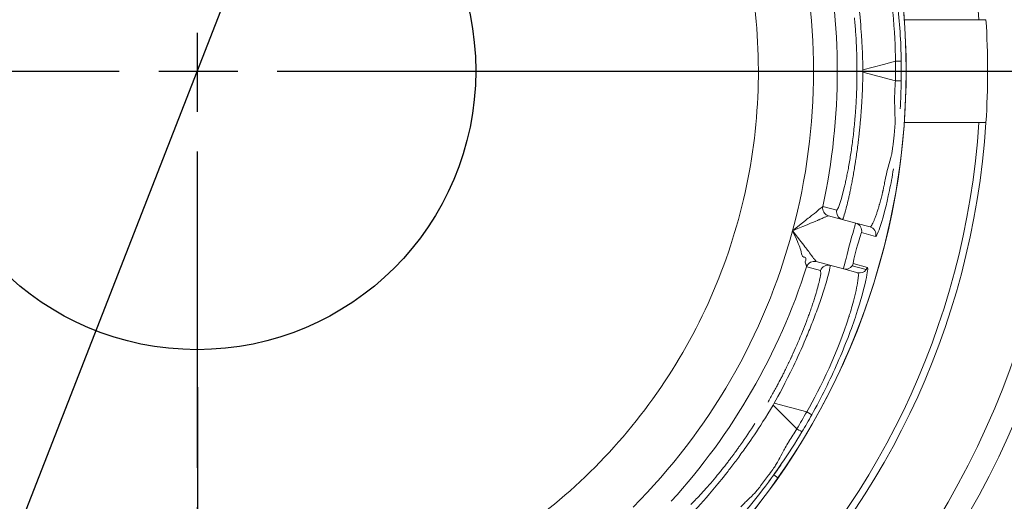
# Model space of a CAD drawing. Extents: x 0 to 283, y 0 to 196.
# Tile 19 of 28: x 229.17 to 235.4, y 92.82 to 95.86. Entities that reach past the tile are written whole.
import ezdxf

# ---------------------------------------------------------------- set-up
doc = ezdxf.new("R2010")
doc.units = 0
doc.linetypes.add('CENTER', pattern=[12, 8, -1, 2, -1])
doc.layers.get('0').update_dxf_attribs({"linetype": 'CONTINUOUS'})
doc.layers.get('DEFPOINTS').update_dxf_attribs({"linetype": 'CONTINUOUS'})
doc.layers.add('CTR', color=7, linetype='CENTER')
doc.layers.add('DIM', color=7, linetype='CONTINUOUS')
doc.layers.add('TANGENT EDGES', color=7, linetype='CONTINUOUS', lineweight=0)
doc.layers.add('VISIBLE', color=255, linetype='CONTINUOUS', lineweight=0)
doc.styles.add('SANSSERIF', font='sanss___.ttf')
doc.dimstyles.new('ISO-25', dxfattribs={"dimtxt": 2.5, "dimasz": 2.5, "dimexe": 1.25, "dimexo": 1, "dimgap": 0.6, "dimtad": 1, "dimdec": 1, "dimzin": 9, "dimdsep": 46, "dimtxsty": 'SANSSERIF', "dimcen": 0.75, "dimadec": 1, "dimazin": 0, "dimtfac": 1, "dimtdec": 1, "dimtmove": 0, "dimatfit": 3, "dimfxl": 1, "dimarcsym": 0})
doc.dimstyles.new('ISO-25$0', dxfattribs={"dimtxt": 2.5, "dimasz": 2.5, "dimexe": 1.25, "dimexo": 1, "dimgap": 0.6, "dimtad": 1, "dimdec": 1, "dimzin": 9, "dimdsep": 46, "dimtxsty": 'SANSSERIF', "dimcen": 0.75, "dimadec": 1, "dimazin": 0, "dimtfac": 1, "dimtdec": 1, "dimtmove": 0, "dimatfit": 3, "dimfxl": 1, "dimarcsym": 0})

# ---------------------------------------------------------------- blocks, each defined once
blk = doc.blocks.new('*D10')
at = {"layer": 'DEFPOINTS', "color": 0, "transparency": 16777216}
for p in [(230.2915, 95.5383), (239.1665, 73.8132), (256.1127, 73.8132)]:
    blk.add_point(p, dxfattribs=at)
at = {"layer": 'DIM', "color": 0, "lineweight": -2, "transparency": 16777216}
for p, q in [((256.1127, 95.5383), (256.1127, 120.1341)), ((232.2915, 95.5383), (258.6127, 95.5383)), ((256.1127, 78.8132), (256.1127, 90.5383)), ((241.1665, 73.8132), (258.6127, 73.8132))]:
    blk.add_line(p, q, dxfattribs=at)
at = {"layer": 'DIM', "color": 0, "transparency": 16777216}
for points in [[(255.2794, 90.5383), (256.946, 90.5383), (256.1127, 95.5383)], [(255.2794, 78.8132), (256.946, 78.8132), (256.1127, 73.8132)]]:
    blk.add_solid(points, dxfattribs=at)
at = {"layer": 'DIM', "color": 0, "transparency": 16777216, "insert": (252.3338, 110.5939), "char_height": 5, "attachment_point": 5, "rotation": 90, "style": 'SANSSERIF'}
blk.add_mtext('43.45', dxfattribs=at)
blk = doc.blocks.new('*D11')
at = {"layer": 'DEFPOINTS', "color": 0, "transparency": 16777216}
for p in [(230.2926, 95.5386), (242.9165, 77.5632), (242.9165, 52.6763)]:
    blk.add_point(p, dxfattribs=at)
at = {"layer": 'DIM', "color": 0, "lineweight": -2, "transparency": 16777216}
for p, q in [((230.2926, 93.5386), (230.2926, 50.1763)), ((242.9165, 75.5632), (242.9165, 50.1763)), ((235.2926, 52.6763), (237.9165, 52.6763)), ((242.9165, 52.6763), (266.9626, 52.6763))]:
    blk.add_line(p, q, dxfattribs=at)
at = {"layer": 'DIM', "color": 0, "transparency": 16777216}
for points in [[(235.2926, 53.5097), (235.2926, 51.843), (230.2926, 52.6763)], [(237.9165, 53.5097), (237.9165, 51.843), (242.9165, 52.6763)]]:
    blk.add_solid(points, dxfattribs=at)
at = {"layer": 'DIM', "color": 0, "transparency": 16777216, "insert": (257.4395, 56.4518), "char_height": 5, "attachment_point": 5, "style": 'SANSSERIF'}
blk.add_mtext('25.25', dxfattribs=at)
blk = doc.blocks.new('*D32')
at = {"color": 0, "lineweight": -2, "transparency": 16777216}
for p, q in [((234.1534, 105.4361), (235.9711, 110.094)), ((232.3357, 100.7782), (228.2459, 90.2979)), ((212.8528, 50.8526), (226.4282, 85.64))]:
    blk.add_line(p, q, dxfattribs=at)
at = {"color": 0, "transparency": 16777216}
for points in [[(233.3771, 105.7391), (234.9297, 105.1332), (232.3357, 100.7782)], [(225.6519, 85.943), (227.2045, 85.3371), (228.2459, 90.2979)]]:
    blk.add_solid(points, dxfattribs=at)
at = {"layer": 'DEFPOINTS', "color": 0, "transparency": 16777216}
for p in [(232.3357, 100.7782), (228.2459, 90.2979)]:
    blk.add_point(p, dxfattribs=at)
at = {"color": 0, "transparency": 16777216, "insert": (213.0431, 61.8292), "char_height": 5, "attachment_point": 5, "rotation": 68.68235, "style": 'SANSSERIF'}
blk.add_mtext('∅22.5', dxfattribs=at)

msp = doc.modelspace()

# ---------------------------------------------------------------- linework, layer by layer
msp.add_circle((230.2908, 95.5393), 1.7627)
at = {"layer": 'CTR', "ltscale": 0.25}
for p, q in [((230.2915, 107.0303), (230.2915, 84.0439)), ((218.7983, 95.5371), (241.7847, 95.5371))]:
    msp.add_line(p, q, dxfattribs=at)
at = {"layer": 'TANGENT EDGES'}
for p, q in [((234.7074, 95.6003), (234.6329, 95.5803)), ((234.6329, 95.5803), (234.5016, 95.5451)), ((234.5016, 95.531), (234.5016, 95.5451)), ((234.5016, 95.531), (234.7074, 95.4759)), ((234.7756, 95.5381), (234.7758, 95.5381)), ((234.3477, 94.676), (234.3647, 94.7269)), ((234.2484, 94.682), (234.2487, 94.6821)), ((234.2487, 94.6821), (234.3368, 94.6585)), ((234.2843, 94.6232), (234.2846, 94.6232)), ((234.4929, 94.5166), (234.5826, 94.4931)), ((234.2067, 94.3336), (234.2069, 94.3335)), ((234.5231, 94.2828), (234.4335, 94.3068)), ((234.4406, 94.3217), (234.5301, 94.2972)), ((233.9339, 93.4266), (233.941, 93.4388)), ((233.9339, 93.4266), (234.0846, 93.2759)), ((233.941, 93.4388), (234.1468, 93.3836)), ((234.1786, 93.3646), (234.1468, 93.3836)), ((233.9646, 92.9657), (233.9378, 92.9845))]:
    msp.add_line(p, q, dxfattribs=at)
for centre, radius, start, end in [((230.2908, 95.5381), 4.9555, 3.76039, 90), ((230.2908, 95.5381), 4.4848, 0, 145), ((230.2908, 95.5381), 3.8992, 0, 15), ((230.2908, 95.5381), 4.0491, 347.79493, 12.20506), ((230.2908, 95.5381), 4.4848, 180, 325), ((230.2908, 95.5381), 4.4848, 325, 0), ((230.2908, 95.5381), 3.8992, 345, 360), ((230.2908, 95.5381), 4.1737, 359.90453, 0.09557), ((230.2908, 95.5381), 4.9555, 183.76039, 270), ((230.2908, 95.5381), 4.9555, 270, 356.23961), ((234.2973, 94.6715), 0.05, 167.79494, 180), ((234.2973, 94.6715), 0.05, 180, 255), ((234.2975, 94.6715), 0.05, 167.84096, 254.99348), ((234.3857, 94.648), 0.05, 180.03746, 254.98458), ((234.4444, 94.5287), 0.05, 346.025, 75), ((234.534, 94.5047), 0.05, 346.62889, 74.95966), ((230.2908, 95.5381), 3.8992, 315, 345), ((234.1938, 94.2853), 0.05, 75, 162.18706), ((234.194, 94.2852), 0.05, 75, 162.21362), ((234.2821, 94.2616), 0.05, 75.00102, 162.25387), ((234.3926, 94.3355), 0.05, 255.00044, 324.99956)]:
    msp.add_arc(centre, radius, start, end, dxfattribs=at)
for centre, major_axis, ratio, start_param, end_param in [((230.6371, 95.5381), (0, 4.2143), 0.965926, 4.697627, 4.727151), ((234.6945, 95.4761), (0.05, -0.0005), 0.002646, -1.309003, -0.033994), ((234.5817, 95.6382), (-0.209, -1.0385), 0.023047, -0.0011, 0.193622), ((230.5907, 95.3649), (2.1072, 3.6497), 0.965926, 4.697627, 4.727151), ((234.0739, 93.2833), (0.0427, -0.026), 0.015547, -1.308973, -0.033514)]:
    msp.add_ellipse(centre, major_axis=major_axis, ratio=ratio, start_param=start_param, end_param=end_param, dxfattribs=at)
for points, knots in [([(234.5016, 95.5451), (234.5012, 95.6001), (234.499, 95.6907), (234.4853, 95.8664), (234.4789, 95.9314), (234.4663, 96.0326), (234.4617, 96.067), (234.454, 96.1182), (234.4513, 96.1353), (234.4457, 96.169), (234.4419, 96.1908), (234.4071, 96.3826), (234.3775, 96.4778), (234.3727, 96.4765)], [0, 0, 0, 0, 0.25, 0.25, 0.375, 0.375, 0.4375, 0.4375, 0.46875, 0.46875, 0.5, 0.5, 1, 1, 1, 1]), ([(234.5469, 96.5232), (234.5478, 96.5234), (234.549, 96.5235), (234.5524, 96.5205), (234.5538, 96.5189), (234.5564, 96.5151), (234.5573, 96.5137), (234.5593, 96.5101), (234.561, 96.507), (234.5645, 96.5001), (234.5677, 96.4931), (234.5731, 96.48), (234.576, 96.4728), (234.579, 96.4646), (234.5811, 96.4589), (234.5815, 96.458), (234.5981, 96.4113), (234.6117, 96.3622), (234.6261, 96.3056), (234.6299, 96.2894), (234.6342, 96.271), (234.6354, 96.2659), (234.6368, 96.2598), (234.6371, 96.258), (234.6378, 96.255), (234.6368, 96.2596), (234.6867, 96.0361), (234.7077, 95.774), (234.7074, 95.6003)], [0, 0, 0, 0, 0.0625, 0.0625, 0.09375, 0.09375, 0.109375, 0.109375, 0.125, 0.125, 0.1875, 0.1875, 0.21875, 0.234375, 0.234375, 0.25, 0.25, 0.375, 0.375, 0.4375, 0.4375, 0.46875, 0.46875, 0.484375, 0.484375, 0.5, 0.5, 1, 1, 1, 1]), ([(234.386, 94.8091), (234.3872, 94.814), (234.3883, 94.819), (234.3895, 94.8241), (234.3917, 94.8338), (234.394, 94.844), (234.3962, 94.8546), (234.3985, 94.8652), (234.4007, 94.8762), (234.403, 94.8876), (234.4053, 94.899), (234.4076, 94.9109), (234.4099, 94.9231)], [0.3741378, 0.3741378, 0.3741378, 0.3741378, 0.3928571, 0.3928571, 0.3928571, 0.4285714, 0.4285714, 0.4285714, 0.4642857, 0.4642857, 0.4642857, 0.5, 0.5, 0.5, 0.5]), ([(234.6953, 94.9192), (234.6874, 94.8711), (234.6789, 94.8256), (234.6305, 94.5951), (234.5929, 94.4919), (234.5826, 94.4931)], [0.3867966, 0.3867966, 0.3867966, 0.3867966, 0.5, 0.5, 1, 1, 1, 1]), ([(234.6475, 94.8716), (234.6446, 94.8574), (234.6419, 94.8443), (234.6394, 94.832), (234.6382, 94.8259), (234.637, 94.82), (234.6358, 94.8144), (234.6352, 94.8115), (234.6346, 94.8088), (234.6341, 94.806), (234.6335, 94.8033), (234.6329, 94.8007), (234.6324, 94.798), (234.6318, 94.7954), (234.6313, 94.7929), (234.6307, 94.7904), (234.6302, 94.7879), (234.6296, 94.7854), (234.6291, 94.783), (234.6288, 94.7818), (234.6286, 94.7806), (234.6283, 94.7794), (234.628, 94.7783), (234.6278, 94.7771), (234.6275, 94.7759), (234.6273, 94.7748), (234.627, 94.7737), (234.6267, 94.7725), (234.6265, 94.7714), (234.6262, 94.7703), (234.626, 94.7692), (234.6255, 94.767), (234.6249, 94.7648), (234.6244, 94.7627), (234.6239, 94.7606), (234.6234, 94.7586), (234.6229, 94.7566), (234.6216, 94.7512), (234.6203, 94.746), (234.619, 94.7407), (234.6176, 94.7355), (234.6163, 94.7304), (234.615, 94.7253), (234.6136, 94.7202), (234.6123, 94.7151), (234.6109, 94.7102), (234.6095, 94.7052), (234.6082, 94.7003), (234.6068, 94.6955), (234.6061, 94.6931), (234.6055, 94.6907), (234.6048, 94.6884), (234.6041, 94.686), (234.6034, 94.6836), (234.6027, 94.6813), (234.602, 94.679), (234.6014, 94.6767), (234.6007, 94.6744), (234.6, 94.6721), (234.5993, 94.6699), (234.5986, 94.6676), (234.5973, 94.6632), (234.5959, 94.6588), (234.5945, 94.6545), (234.5934, 94.6509), (234.5922, 94.6472), (234.591, 94.6436), (234.5898, 94.64), (234.5886, 94.6364), (234.5874, 94.6329), (234.5862, 94.6293), (234.5849, 94.6258), (234.5837, 94.6223), (234.5824, 94.6188), (234.5812, 94.6154), (234.5799, 94.612), (234.5786, 94.6087), (234.5774, 94.6054), (234.5761, 94.6022), (234.5749, 94.599), (234.5736, 94.5959), (234.5724, 94.5929), (234.5699, 94.5868), (234.5674, 94.5813), (234.565, 94.5763), (234.5626, 94.5713), (234.5603, 94.5669), (234.5582, 94.5633), (234.5538, 94.5561), (234.55, 94.5521), (234.5469, 94.5529)], [0.5, 0.5, 0.5, 0.5, 0.5357143, 0.5357143, 0.5357143, 0.5535714, 0.5535714, 0.5535714, 0.5625, 0.5625, 0.5625, 0.5714286, 0.5714286, 0.5714286, 0.5803571, 0.5803571, 0.5803571, 0.5892857, 0.5892857, 0.5892857, 0.59375, 0.59375, 0.59375, 0.5982143, 0.5982143, 0.5982143, 0.6026786, 0.6026786, 0.6026786, 0.6071429, 0.6071429, 0.6071429, 0.6160714, 0.6160714, 0.6160714, 0.625, 0.625, 0.625, 0.6428571, 0.6428571, 0.6428571, 0.6607143, 0.6607143, 0.6607143, 0.6785714, 0.6785714, 0.6785714, 0.6964286, 0.6964286, 0.6964286, 0.7053571, 0.7053571, 0.7053571, 0.7142857, 0.7142857, 0.7142857, 0.7232143, 0.7232143, 0.7232143, 0.7321429, 0.7321429, 0.7321429, 0.75, 0.75, 0.75, 0.7678571, 0.7678571, 0.7678571, 0.7857143, 0.7857143, 0.7857143, 0.8035714, 0.8035714, 0.8035714, 0.8214286, 0.8214286, 0.8214286, 0.8392857, 0.8392857, 0.8392857, 0.8571429, 0.8571429, 0.8571429, 0.8928571, 0.8928571, 0.8928571, 0.9285714, 0.9285714, 0.9285714, 0.9999908, 0.9999908, 0.9999908, 0.9999908]), ([(233.941, 93.4388), (233.9681, 93.4866), (234.0115, 93.5662), (234.0875, 93.7252), (234.1145, 93.7846), (234.1542, 93.8786), (234.1673, 93.9107), (234.1863, 93.9589), (234.1925, 93.975), (234.2045, 94.007), (234.2121, 94.0278), (234.2779, 94.2113), (234.2999, 94.3086), (234.2951, 94.3099)], [0, 0, 0, 0, 0.25, 0.25, 0.375, 0.375, 0.4375, 0.4375, 0.46875, 0.46875, 0.5, 0.5, 1, 1, 1, 1]), ([(234.1468, 93.3836), (234.2339, 93.5339), (234.3468, 93.7715), (234.4153, 93.99), (234.4139, 93.9855), (234.4148, 93.9884), (234.4154, 93.9901), (234.4172, 93.9961), (234.4188, 94.0011), (234.4243, 94.0192), (234.429, 94.0351), (234.4448, 94.0914), (234.4576, 94.1407), (234.4666, 94.1894), (234.4668, 94.1904), (234.4678, 94.1964), (234.4692, 94.205), (234.4703, 94.2126), (234.4722, 94.2267), (234.4729, 94.2344), (234.4734, 94.2421), (234.4735, 94.2456), (234.4735, 94.2497), (234.4734, 94.2515), (234.4731, 94.256), (234.4727, 94.258), (234.4713, 94.2624), (234.4701, 94.2629), (234.4693, 94.2632)], [-1, -1, -1, -1, -0.5, -0.5, -0.484375, -0.484375, -0.46875, -0.46875, -0.4375, -0.4375, -0.375, -0.375, -0.25, -0.25, -0.234375, -0.234375, -0.21875, -0.1875, -0.1875, -0.125, -0.125, -0.109375, -0.109375, -0.09375, -0.09375, -0.0625, -0.0625, 0, 0, 0, 0]), ([(233.8855, 92.9136), (233.7919, 92.7902), (233.6995, 92.6848), (233.6263, 92.6094), (233.6237, 92.6068), (233.6212, 92.6042)], [-0.9214368, -0.9214368, -0.9214368, -0.9214368, -0.5, -0.5, -0.4846904, -0.4846904, -0.4846904, -0.4846904])]:
    msp.add_open_spline(points, degree=3, knots=knots, dxfattribs=at)
msp.add_open_spline([(234.7445, 95.4756), (234.7436, 95.4162), (234.7413, 95.3573), (234.7378, 95.2996)], degree=3, dxfattribs=at)
at = {"layer": 'VISIBLE'}
for p, q in [((234.764, 95.8631), (235.2356, 95.8631)), ((235.2356, 95.8631), (235.2802, 95.8631)), ((234.7039, 95.2932), (234.7053, 95.2099)), ((234.7053, 95.2099), (234.6987, 95.1324)), ((235.2356, 95.2131), (234.764, 95.2131)), ((235.2684, 95.2131), (235.2356, 95.2131)), ((235.2802, 95.2131), (235.2684, 95.2131)), ((234.6795, 94.9913), (234.662, 94.9308)), ((234.3647, 94.7269), (234.386, 94.8091)), ((234.3368, 94.6585), (234.3477, 94.676)), ((233.7158, 94.6043), (233.7158, 94.6042)), ((234.1393, 94.5941), (234.1014, 94.5639)), ((234.4573, 94.577), (234.2846, 94.6232)), ((234.2846, 94.6232), (234.2846, 94.6232)), ((234.2846, 94.6232), (234.2846, 94.6232)), ((234.1014, 94.5639), (234.0572, 94.5289)), ((234.5469, 94.5529), (234.4573, 94.577)), ((234.5469, 94.5529), (234.5469, 94.5529)), ((234.082, 94.4747), (234.0572, 94.5289)), ((234.4622, 94.4162), (234.4453, 94.3481)), ((234.1274, 94.3619), (234.1211, 94.3657)), ((234.1351, 94.3606), (234.1274, 94.3619)), ((234.4453, 94.3481), (234.4405, 94.3216)), ((234.1378, 94.3316), (234.1406, 94.3424)), ((234.1387, 94.3206), (234.1378, 94.3316)), ((234.1408, 94.3177), (234.1387, 94.3206)), ((234.1422, 94.3147), (234.1408, 94.3177)), ((234.1462, 94.3006), (234.1422, 94.3147)), ((234.1462, 94.3006), (234.1464, 94.3004)), ((234.2345, 94.2768), (234.1464, 94.3004)), ((234.3797, 94.2872), (234.2069, 94.3335)), ((234.3797, 94.2872), (234.4693, 94.2632)), ((234.2345, 94.2768), (234.2355, 94.2557)), ((233.8615, 92.9239), (233.9054, 92.9828))]:
    msp.add_line(p, q, dxfattribs=at)
for radius in [5.625, 5.475]:
    msp.add_circle((230.2908, 95.5381), radius, dxfattribs=at)
for centre, radius, start, end in [((230.2908, 95.5381), 4.485, 0, 180), ((230.2994, 95.5387), 3.5415, 358.73641, 10.01359), ((230.2908, 95.5381), 5, 356.27315, 3.72685), ((230.2828, 95.5381), 4.4621, 359.99991, 0.79587), ((230.2908, 95.5381), 4.485, 180, 0), ((230.2817, 95.5382), 4.4632, 359.19691, 359.99839), ((230.2993, 95.5371), 3.5415, 347.48641, 358.76359), ((230.2908, 95.5381), 5, 183.72685, 270), ((230.2908, 95.5381), 5, 270, 356.27315), ((230.299, 95.5354), 3.5415, 336.23641, 347.51359), ((234.3855, 94.6479), 0.0498, 167.65317, 179.94009), ((234.534, 94.5047), 0.05, 74.95966, 74.99986), ((230.2908, 95.5381), 4.0491, 317.79493, 342.20506), ((234.3917, 94.3359), 0.051, 325.18101, 343.78853), ((234.4846, 94.3102), 0.0473, 324.57055, 344.00058), ((230.2983, 95.5339), 3.5415, 324.98641, 336.26359), ((230.2973, 95.5325), 3.5415, 313.73641, 325.01359), ((230.2908, 95.5381), 4.1737, 329.90453, 330.09557), ((230.2827, 95.5429), 4.4635, 329.19899, 330.79036), ((230.2961, 95.5313), 3.5415, 302.48641, 313.76359)]:
    msp.add_arc(centre, radius, start, end, dxfattribs=at)
for centre, major_axis, ratio, start_param, end_param in [((235.1164, 95.4654), (-0.0769, -1.0245), 0.397758, -1.551128, -1.45955), ((235.3329, 95.4421), (-0.0993, -0.9561), 0.650999, -1.440633, -1.347314), ((234.7706, 95.492), (-0.1195, -0.9597), 0.030048, -1.18294, -1.098821), ((235.3358, 95.1326), (-0.6236, -0.5825), 0.543023, -0.73996, -0.646327), ((234.58, 95.6469), (-0.2075, -1.0473), 0.024533, 0.192907, 0.378271), ((234.4863, 94.3002), (0.0421, 0.0153), 0.843373, 4.016928, 5.407253), ((233.8914, 93.3295), (0.3425, 0.9466), 0.043389, -0.381732, -0.192908), ((233.8259, 93.5037), (0.3795, 0.7462), 0.125762, -0.860083, -0.808097), ((233.8225, 93.4746), (0.3889, 0.7858), 0.114498, -0.808968, -0.758541), ((233.8189, 93.5088), (0.3839, 0.7423), 0.133705, -0.962803, -0.859634), ((233.7906, 93.5182), (0.4017, 0.7412), 0.161988, -1.16458, -0.958963), ((233.7544, 93.54), (-0.4381, -0.7419), 0.20425, 1.182049, 1.378483), ((233.8979, 93.5286), (-0.5454, -0.7642), 0.085523, 0.565198, 0.765422), ((233.9411, 93.5107), (-0.5842, -0.7519), 0.058779, 0.371684, 0.567779)]:
    msp.add_ellipse(centre, major_axis=major_axis, ratio=ratio, start_param=start_param, end_param=end_param, dxfattribs=at)
for points in [[(234.7211, 95.9664), (234.7341, 95.8494), (234.7428, 95.7243), (234.7445, 95.6001)], [(234.7445, 95.6001), (234.7442, 95.6007), (234.7396, 95.6008), (234.7074, 95.6003)], [(234.1026, 94.4251), (234.0985, 94.4362), (234.0895, 94.4584), (234.082, 94.4747)], [(234.4929, 94.5166), (234.4917, 94.5165), (234.4875, 94.5041), (234.4819, 94.4858)], [(234.1142, 94.3824), (234.1108, 94.3996), (234.1067, 94.414), (234.1026, 94.4251)], [(234.1211, 94.3657), (234.118, 94.369), (234.1159, 94.3741), (234.1142, 94.3824)], [(234.1406, 94.3424), (234.1428, 94.3514), (234.1438, 94.3599), (234.1351, 94.3606)], [(234.5301, 94.2972), (234.5348, 94.2952), (234.5321, 94.266), (234.5209, 94.2152)], [(234.5209, 94.2152), (234.5096, 94.1637), (234.4896, 94.0901), (234.4599, 93.9999)], [(234.4599, 93.9999), (234.4301, 93.9092), (234.39, 93.8041), (234.3417, 93.6938)], [(234.3417, 93.6938), (234.2945, 93.586), (234.2394, 93.4733), (234.1786, 93.3646)], [(233.7418, 93.1322), (233.7747, 93.1777), (233.8426, 93.2714), (233.9339, 93.4266)], [(234.1166, 93.2573), (234.075, 93.1874), (234.0321, 93.1205), (233.9882, 93.0563)], [(234.0341, 93.1968), (234.0494, 93.2222), (234.0663, 93.2485), (234.0846, 93.2759)], [(233.9499, 93.0467), (233.9591, 93.0612), (233.9688, 93.0779), (233.9906, 93.1195)], [(233.9878, 93.0566), (233.9536, 93.0069), (233.9189, 92.959), (233.885, 92.914)], [(233.9882, 93.0563), (233.9715, 93.032), (233.9547, 93.008), (233.9378, 92.9845)], [(233.9378, 92.9845), (233.9204, 92.9603), (233.9029, 92.9366), (233.8855, 92.9136)], [(233.8181, 92.8702), (233.8285, 92.8813), (233.8451, 92.9024), (233.8615, 92.9239)], [(233.4135, 92.735), (233.4472, 92.7692), (233.4968, 92.823), (233.5529, 92.8896)], [(233.7732, 92.8267), (233.7866, 92.8394), (233.8073, 92.8587), (233.8181, 92.8702)]]:
    msp.add_open_spline(points, degree=3, dxfattribs=at)
for points, knots in [([(234.4645, 95.545), (234.4645, 95.5614), (234.4644, 95.5776), (234.4641, 95.5938), (234.4639, 95.61), (234.4635, 95.6261), (234.4631, 95.6421), (234.4626, 95.658), (234.4621, 95.6739), (234.4614, 95.6898), (234.4607, 95.7056), (234.4599, 95.7213), (234.4591, 95.7369), (234.4582, 95.7526), (234.4572, 95.7681), (234.4562, 95.7836), (234.4551, 95.799), (234.4539, 95.8144), (234.4527, 95.8296), (234.4514, 95.8449), (234.45, 95.8601), (234.4486, 95.8751)], [0, 0, 0, 0, 0.0357143, 0.0357143, 0.0357143, 0.0714286, 0.0714286, 0.0714286, 0.1071429, 0.1071429, 0.1071429, 0.1428571, 0.1428571, 0.1428571, 0.1785714, 0.1785714, 0.1785714, 0.2142857, 0.2142857, 0.2142857, 0.25, 0.25, 0.25, 0.25]), ([(234.4099, 94.9231), (234.4123, 94.9363), (234.4147, 94.9498), (234.4171, 94.9636), (234.4195, 94.9774), (234.4218, 94.9916), (234.4241, 95.0062), (234.4264, 95.0207), (234.4286, 95.0356), (234.4308, 95.0509), (234.433, 95.0661), (234.4351, 95.0817), (234.4371, 95.0977), (234.4391, 95.1136), (234.4411, 95.1299), (234.4429, 95.1466), (234.4448, 95.1632), (234.4466, 95.1803), (234.4483, 95.1976), (234.45, 95.215), (234.4515, 95.2327), (234.453, 95.2508), (234.4541, 95.2639), (234.4551, 95.277), (234.456, 95.2902), (234.4565, 95.2968), (234.4569, 95.3034), (234.4573, 95.31), (234.4577, 95.3166), (234.4582, 95.3233), (234.4585, 95.3299), (234.4593, 95.3432), (234.46, 95.3564), (234.4606, 95.3698), (234.4613, 95.3831), (234.4618, 95.3964), (234.4623, 95.4098), (234.4628, 95.4232), (234.4632, 95.4366), (234.4635, 95.4501), (234.4638, 95.4635), (234.4641, 95.477), (234.4643, 95.4905), (234.4644, 95.504), (234.4645, 95.5176), (234.4645, 95.5311)], [0.5, 0.5, 0.5, 0.5, 0.5357143, 0.5357143, 0.5357143, 0.5714286, 0.5714286, 0.5714286, 0.6071429, 0.6071429, 0.6071429, 0.6428571, 0.6428571, 0.6428571, 0.6785714, 0.6785714, 0.6785714, 0.7142857, 0.7142857, 0.7142857, 0.75, 0.75, 0.75, 0.7857143, 0.7857143, 0.7857143, 0.8035714, 0.8035714, 0.8035714, 0.8214286, 0.8214286, 0.8214286, 0.8571429, 0.8571429, 0.8571429, 0.8928571, 0.8928571, 0.8928571, 0.9285714, 0.9285714, 0.9285714, 0.9642857, 0.9642857, 0.9642857, 1, 1, 1, 1]), ([(234.4399, 94.8742), (234.4421, 94.8864), (234.4442, 94.899), (234.4464, 94.9119), (234.4475, 94.9184), (234.4486, 94.9249), (234.4497, 94.9316), (234.4507, 94.9382), (234.4518, 94.9449), (234.4529, 94.9517), (234.454, 94.9585), (234.455, 94.9654), (234.4561, 94.9723), (234.4571, 94.9793), (234.4582, 94.9863), (234.4592, 94.9935), (234.4613, 95.0077), (234.4633, 95.0222), (234.4653, 95.037), (234.4673, 95.0518), (234.4693, 95.0669), (234.4712, 95.0822), (234.4721, 95.0899), (234.4731, 95.0976), (234.474, 95.1054), (234.4749, 95.1132), (234.4758, 95.121), (234.4767, 95.129), (234.4776, 95.1369), (234.4785, 95.1448), (234.4794, 95.1529), (234.4798, 95.1569), (234.4802, 95.1609), (234.4807, 95.1649), (234.4811, 95.169), (234.4815, 95.173), (234.4819, 95.1771), (234.4822, 95.1794), (234.4824, 95.1817), (234.4827, 95.1841), (234.4829, 95.1865), (234.4831, 95.189), (234.4834, 95.1915), (234.4836, 95.1941), (234.4839, 95.1967), (234.4842, 95.1994), (234.4844, 95.202), (234.4847, 95.2048), (234.4849, 95.2076), (234.4855, 95.2132), (234.486, 95.2191), (234.4865, 95.2252), (234.4871, 95.2314), (234.4876, 95.2378), (234.4882, 95.2445), (234.4887, 95.2512), (234.4893, 95.2581), (234.4899, 95.2654), (234.4904, 95.2726), (234.491, 95.2801), (234.4916, 95.288), (234.4921, 95.2958), (234.4927, 95.3039), (234.4932, 95.3122), (234.4938, 95.3206), (234.4943, 95.3293), (234.4949, 95.3382), (234.4954, 95.3472), (234.4959, 95.3564), (234.4964, 95.366), (234.4969, 95.3755), (234.4974, 95.3853), (234.4979, 95.3955), (234.4988, 95.4157), (234.4996, 95.4371), (234.5002, 95.4597), (234.5009, 95.4823), (234.5013, 95.5061), (234.5016, 95.531)], [0.5, 0.5, 0.5, 0.5, 0.5357143, 0.5357143, 0.5357143, 0.5535714, 0.5535714, 0.5535714, 0.5714286, 0.5714286, 0.5714286, 0.5892857, 0.5892857, 0.5892857, 0.6071429, 0.6071429, 0.6071429, 0.6428571, 0.6428571, 0.6428571, 0.6785714, 0.6785714, 0.6785714, 0.6964286, 0.6964286, 0.6964286, 0.7142857, 0.7142857, 0.7142857, 0.7321429, 0.7321429, 0.7321429, 0.7410714, 0.7410714, 0.7410714, 0.75, 0.75, 0.75, 0.7589286, 0.7589286, 0.7589286, 0.7678571, 0.7678571, 0.7678571, 0.7767857, 0.7767857, 0.7767857, 0.7857143, 0.7857143, 0.7857143, 0.8035714, 0.8035714, 0.8035714, 0.8214286, 0.8214286, 0.8214286, 0.8392857, 0.8392857, 0.8392857, 0.8571429, 0.8571429, 0.8571429, 0.875, 0.875, 0.875, 0.8928571, 0.8928571, 0.8928571, 0.9107143, 0.9107143, 0.9107143, 0.9285714, 0.9285714, 0.9285714, 0.9642857, 0.9642857, 0.9642857, 1, 1, 1, 1]), ([(234.6906, 95.0589), (234.6897, 95.0512), (234.6888, 95.0439), (234.6878, 95.037), (234.6873, 95.0335), (234.6868, 95.0301), (234.6863, 95.0268), (234.6858, 95.0235), (234.6853, 95.0203), (234.6848, 95.0172), (234.6842, 95.014), (234.6837, 95.011), (234.6831, 95.008), (234.6819, 95.0021), (234.6807, 94.9966), (234.6795, 94.9913)], [0.3125, 0.3125, 0.3125, 0.3125, 0.33035714, 0.33035714, 0.33035714, 0.33928571, 0.33928571, 0.33928571, 0.34821429, 0.34821429, 0.34821429, 0.35714286, 0.35714286, 0.35714286, 0.375, 0.375, 0.375, 0.375]), ([(234.3966, 94.6718), (234.4001, 94.685), (234.4037, 94.6999), (234.4076, 94.7166), (234.4096, 94.725), (234.4116, 94.7338), (234.4136, 94.743), (234.4157, 94.7522), (234.4178, 94.7619), (234.4199, 94.7719), (234.422, 94.782), (234.4242, 94.7925), (234.4264, 94.8035), (234.4286, 94.8144), (234.4308, 94.8258), (234.4331, 94.8376), (234.4353, 94.8494), (234.4376, 94.8616), (234.4399, 94.8742)], [0.25, 0.25, 0.25, 0.25, 0.3214286, 0.3214286, 0.3214286, 0.3571429, 0.3571429, 0.3571429, 0.3928571, 0.3928571, 0.3928571, 0.4285714, 0.4285714, 0.4285714, 0.4642857, 0.4642857, 0.4642857, 0.5, 0.5, 0.5, 0.5]), ([(234.2484, 94.682), (234.247, 94.6812), (234.2232, 94.6614), (234.181, 94.6274), (234.1623, 94.6124), (234.1393, 94.5941)], [0, 0, 0, 0, 0.5, 0.5, 0.7491661, 0.7491661, 0.7491661, 0.7491661]), ([(234.0572, 94.5289), (234.1526, 94.5672), (234.2119, 94.5927), (234.223, 94.5976), (234.2376, 94.6039), (234.2523, 94.6102), (234.2588, 94.613), (234.2755, 94.62), (234.2827, 94.6229), (234.2843, 94.6232)], [-1, -1, -1, -1, -0.5, -0.5, -0.375, -0.375, -0.25, -0.25, 0, 0, 0, 0]), ([(234.3797, 94.2872), (234.378, 94.2876), (234.3956, 94.357), (234.4363, 94.5087), (234.4556, 94.5774), (234.4573, 94.577)], [-1, -1, -1, -1, -0.5, -0.5, 0, 0, 0, 0]), ([(234.0572, 94.5289), (234.0889, 94.4884), (234.1173, 94.4513), (234.1442, 94.4161), (234.1509, 94.4072), (234.1582, 94.3976), (234.1601, 94.395), (234.1632, 94.3909), (234.1604, 94.3947), (234.1837, 94.3633), (234.1887, 94.3561), (234.202, 94.3397), (234.2061, 94.3345), (234.2067, 94.3336)], [0, 0, 0, 0, 0.25, 0.25, 0.375, 0.375, 0.4375, 0.4375, 0.5, 0.5, 0.75, 0.75, 1, 1, 1, 1]), ([(234.4819, 94.4858), (234.4819, 94.4858), (234.4819, 94.4858), (234.4764, 94.4675), (234.4708, 94.4487), (234.4622, 94.4162)], [0.2499715, 0.2499715, 0.2499715, 0.2499715, 0.25, 0.25, 0.5000049, 0.5000049, 0.5000049, 0.5000049]), ([(234.2246, 94.2024), (234.2215, 94.1897), (234.2177, 94.1755), (234.2132, 94.1597), (234.211, 94.1519), (234.2086, 94.1436), (234.206, 94.135), (234.2035, 94.1264), (234.2007, 94.1174), (234.1978, 94.108), (234.1964, 94.1034), (234.1949, 94.0986), (234.1933, 94.0937), (234.1918, 94.0889), (234.1902, 94.0839), (234.1885, 94.0789), (234.1869, 94.0739), (234.1852, 94.0687), (234.1835, 94.0635), (234.1817, 94.0583), (234.18, 94.053), (234.1781, 94.0476), (234.1745, 94.0369), (234.1707, 94.0258), (234.1666, 94.0143)], [0.25, 0.25, 0.25, 0.25, 0.3214286, 0.3214286, 0.3214286, 0.3571429, 0.3571429, 0.3571429, 0.3928571, 0.3928571, 0.3928571, 0.4107143, 0.4107143, 0.4107143, 0.4285714, 0.4285714, 0.4285714, 0.4464286, 0.4464286, 0.4464286, 0.4642857, 0.4642857, 0.4642857, 0.5, 0.5, 0.5, 0.5]), ([(234.0597, 93.7513), (234.0582, 93.7481), (234.0567, 93.7447), (234.055, 93.741), (234.0541, 93.7392), (234.0532, 93.7373), (234.0523, 93.7353), (234.0514, 93.7333), (234.0505, 93.7313), (234.0495, 93.7292), (234.0485, 93.7271), (234.0475, 93.7249), (234.0464, 93.7226), (234.0454, 93.7204), (234.0443, 93.7181), (234.0432, 93.7157), (234.041, 93.7109), (234.0386, 93.7059), (234.0361, 93.7006), (234.0335, 93.6953), (234.0309, 93.6897), (234.0281, 93.6838), (234.0252, 93.6779), (234.0223, 93.6718), (234.0191, 93.6654), (234.016, 93.6589), (234.0127, 93.6522), (234.0092, 93.6452), (234.0058, 93.6382), (234.0021, 93.631), (233.9983, 93.6234), (233.9945, 93.6159), (233.9905, 93.608), (233.9863, 93.5999), (233.9822, 93.5918), (233.9778, 93.5834), (233.9733, 93.5747), (233.9687, 93.566), (233.964, 93.557), (233.959, 93.5478), (233.9541, 93.5385), (233.949, 93.529), (233.9436, 93.5192), (233.9329, 93.4996), (233.9213, 93.4789), (233.9089, 93.4572)], [0.75, 0.75, 0.75, 0.75, 0.7678571, 0.7678571, 0.7678571, 0.7767857, 0.7767857, 0.7767857, 0.7857143, 0.7857143, 0.7857143, 0.7946429, 0.7946429, 0.7946429, 0.8035714, 0.8035714, 0.8035714, 0.8214286, 0.8214286, 0.8214286, 0.8392857, 0.8392857, 0.8392857, 0.8571429, 0.8571429, 0.8571429, 0.875, 0.875, 0.875, 0.8928571, 0.8928571, 0.8928571, 0.9107143, 0.9107143, 0.9107143, 0.9285714, 0.9285714, 0.9285714, 0.9464286, 0.9464286, 0.9464286, 0.9642857, 0.9642857, 0.9642857, 1, 1, 1, 1]), ([(233.7285, 93.176), (233.7283, 93.1757), (233.7281, 93.1754), (233.7279, 93.1752), (233.7277, 93.1749), (233.7275, 93.1745), (233.7273, 93.1742), (233.727, 93.1739), (233.7268, 93.1735), (233.7265, 93.1731), (233.7262, 93.1727), (233.7259, 93.1723), (233.7256, 93.1719), (233.7253, 93.1714), (233.725, 93.171), (233.7246, 93.1705), (233.7243, 93.17), (233.7239, 93.1695), (233.7235, 93.169), (233.7228, 93.1679), (233.722, 93.1667), (233.7211, 93.1655), (233.7202, 93.1642), (233.7192, 93.1629), (233.7182, 93.1615), (233.7172, 93.16), (233.7161, 93.1585), (233.7149, 93.1569), (233.7137, 93.1553), (233.7125, 93.1536), (233.7112, 93.1518), (233.7099, 93.15), (233.7086, 93.1481), (233.7071, 93.1461), (233.7043, 93.1422), (233.7011, 93.1379), (233.6977, 93.1332), (233.6961, 93.1309), (233.6943, 93.1285), (233.6925, 93.126), (233.6906, 93.1235), (233.6887, 93.121), (233.6868, 93.1183), (233.6829, 93.113), (233.6787, 93.1074), (233.6743, 93.1015), (233.6699, 93.0956), (233.6652, 93.0894), (233.6603, 93.0829), (233.6554, 93.0765), (233.6503, 93.0697), (233.6449, 93.0627), (233.6395, 93.0558), (233.6339, 93.0485), (233.6281, 93.0411), (233.6223, 93.0337), (233.6163, 93.0261), (233.6101, 93.0183), (233.6039, 93.0105), (233.5975, 93.0025), (233.5909, 92.9945), (233.5778, 92.9784), (233.564, 92.9618), (233.5499, 92.9453)], [0.25, 0.25, 0.25, 0.25, 0.2544643, 0.2544643, 0.2544643, 0.2589286, 0.2589286, 0.2589286, 0.2633929, 0.2633929, 0.2633929, 0.2678571, 0.2678571, 0.2678571, 0.2723214, 0.2723214, 0.2723214, 0.2767857, 0.2767857, 0.2767857, 0.2857143, 0.2857143, 0.2857143, 0.2946429, 0.2946429, 0.2946429, 0.3035714, 0.3035714, 0.3035714, 0.3125, 0.3125, 0.3125, 0.3214286, 0.3214286, 0.3214286, 0.3392857, 0.3392857, 0.3392857, 0.3482143, 0.3482143, 0.3482143, 0.3571429, 0.3571429, 0.3571429, 0.375, 0.375, 0.375, 0.3928571, 0.3928571, 0.3928571, 0.4107143, 0.4107143, 0.4107143, 0.4285714, 0.4285714, 0.4285714, 0.4464286, 0.4464286, 0.4464286, 0.4642857, 0.4642857, 0.4642857, 0.5, 0.5, 0.5, 0.5]), ([(233.9906, 93.1195), (234.0014, 93.1402), (234.0036, 93.1439), (234.0177, 93.1691), (234.0251, 93.1819), (234.0333, 93.1955), (234.0337, 93.1962), (234.0341, 93.1968)], [-0.125, -0.125, -0.125, -0.125, -0.09375, -0.09375, -0.0625, -0.0625, -0.06098538, -0.06098538, -0.06098538, -0.06098538]), ([(233.5529, 92.8896), (233.5809, 92.9228), (233.6113, 92.9602), (233.659, 93.0213), (233.6833, 93.0531), (233.7082, 93.0865), (233.7249, 93.1091), (233.7376, 93.1266), (233.7418, 93.1322)], [0.5, 0.5, 0.5, 0.5, 0.625, 0.625, 0.6875, 0.71875, 0.71875, 0.75, 0.75, 0.75, 0.75]), ([(233.9054, 92.9828), (233.9095, 92.9884), (233.9244, 93.0089), (233.9393, 93.0303), (233.9453, 93.0394), (233.9499, 93.0467)], [-0.25000002, -0.25000002, -0.25000002, -0.25000002, -0.21875, -0.21875, -0.18750002, -0.18750002, -0.18750002, -0.18750002]), ([(233.7307, 92.7826), (233.7312, 92.7832), (233.738, 92.7908), (233.7453, 92.7986), (233.7488, 92.8024), (233.7595, 92.8135), (233.7664, 92.8204), (233.7732, 92.8267)], [-0.50000114, -0.50000114, -0.50000114, -0.50000114, -0.484375, -0.484375, -0.46875, -0.46875, -0.43750002, -0.43750002, -0.43750002, -0.43750002])]:
    msp.add_open_spline(points, degree=3, knots=knots, dxfattribs=at)

# ---------------------------------------------------------------- dimensions: what is measured, and where the dimension line sits
dim = msp.add_diameter_dim_2p(p1=(232.3357, 100.7782), p2=(228.2459, 90.2979), dimstyle='ISO-25', override={"dimscale": 2, "dimlfac": 2, "dimdsep": 46, "dimtxsty": 'SANSSERIF'})
dim.commit()
dim.dimension.update_dxf_attribs({"geometry": '*D32', "text_midpoint": (216.5953, 60.4429), "dimtype": 163})
at = {"layer": 'DIM'}
dim = msp.add_linear_dim(base=(256.1127, 73.8132), p1=(230.2915, 95.5383), p2=(239.1665, 73.8132), angle=90, dimstyle='ISO-25$0', override={"dimscale": 2, "dimdec": 2, "dimlfac": 2, "dimzin": 1}, dxfattribs=at)
dim.commit()
dim.dimension.update_dxf_attribs({"geometry": '*D10', "text_midpoint": (256.1127, 110.5939), "dimtype": 160})
dim = msp.add_linear_dim(base=(242.9165, 52.6763), p1=(230.2926, 95.5386), p2=(242.9165, 77.5632), dimstyle='ISO-25$0', override={"dimscale": 2, "dimdec": 2, "dimlfac": 2}, dxfattribs=at)
dim.commit()
dim.dimension.update_dxf_attribs({"geometry": '*D11', "text_midpoint": (257.4395, 56.4518)})

doc.saveas('drawing.dxf')
